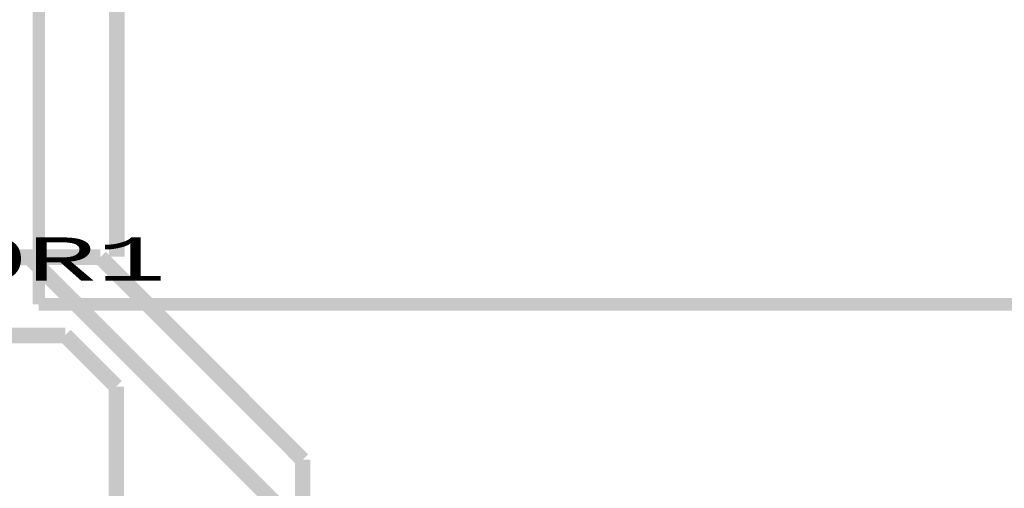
# Model space of a CAD drawing. Extents: x -3564 to 3564, y -2067 to 2176.
# Tile 16 of 21: x -412 to 222, y -1468 to -1167. Entities that reach past the tile are written whole.
import ezdxf
from ezdxf.enums import TextEntityAlignment as Align

# ---------------------------------------------------------------- set-up
doc = ezdxf.new("R2010")
doc.units = 0
for name, color, linetype in [('3D_INFO_BOTTOM', 3, 'CONTINUOUS'), ('COPPER_BOTTOM', 1, 'CONTINUOUS'), ('COPPER_TOP', 3, 'CONTINUOUS'), ('SILKSCREEN_BOTTOM', 6, 'CONTINUOUS'), ('SILKSCREEN_TOP', 4, 'CONTINUOUS')]:
    doc.layers.add(name, color=color, linetype=linetype)
doc.styles.add('MONOTxtStyle', font='monotxt')

msp = doc.modelspace()

# ---------------------------------------------------------------- linework, layer by layer
at = {"layer": '3D_INFO_BOTTOM', "color": 3, "const_width": 8}
for points in [[(-400, -1350), (-400, 110)], [(2740, -1350), (-400, -1350)]]:
    msp.add_lwpolyline(points, dxfattribs=at)
at = {"layer": 'COPPER_BOTTOM', "color": 1, "const_width": 10}
for points in [[(-570, -1320), (-405.606693, -1320)], [(94.393307, -1820), (-405.606693, -1320)]]:
    msp.add_lwpolyline(points, dxfattribs=at)
at = {"layer": 'COPPER_TOP', "color": 3, "const_width": 10}
for points in [[(-349.635039, -622.928898), (-349.635039, -1319.270079)], [(-360.364961, -1319.635039), (-709.635, -1319.635)], [(-230, -1450), (-360.364961, -1319.635039)], [(-1267.071102, -1370), (-382.929528, -1370)], [(-382.929528, -1370), (-350, -1402.931102)], [(-350, -1837.070866), (-350, -1402.931102)], [(-230, -1657.07126), (-230, -1450)]]:
    msp.add_lwpolyline(points, dxfattribs=at)
at = {"layer": 'SILKSCREEN_BOTTOM', "color": 6, "const_width": 8}
for points in [[(-400, -1350), (-400, 110)], [(2740, -1350), (-400, -1350)]]:
    msp.add_lwpolyline(points, dxfattribs=at)

# ---------------------------------------------------------------- texts
at = {"layer": 'SILKSCREEN_TOP', "style": 'MONOTxtStyle', "width": 1.866667}
msp.add_text('SENSOR1', height=27.777769, dxfattribs=at).set_placement((-475, -1320.833346), align=Align.MIDDLE_CENTER)

doc.saveas('drawing.dxf')
